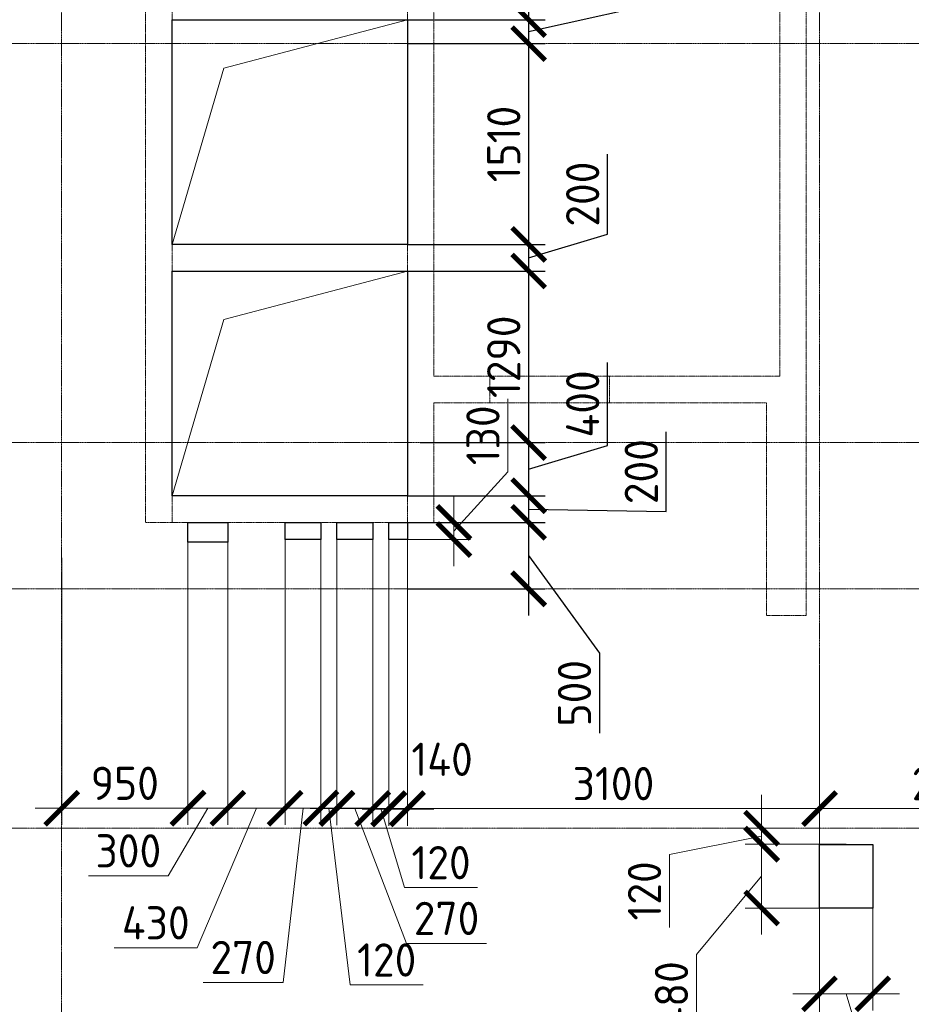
# Model space of a CAD drawing. Header units: millimetres. Extents: x -386473 to 311666, y -59266 to 291810.
# Tile 20 of 132: x -171878 to -165173, y 19630 to 27034. Entities that reach past the tile are written whole.
import ezdxf

# ---------------------------------------------------------------- set-up
doc = ezdxf.new("R2010")
doc.units = ezdxf.units.MM
for name, pattern in [('______5', [1100, 800, -100, 100, -100]), ('DASHED', [7, 5, -2, 0]), ('осевая', [50.8, 31.75, -6.35, 6.35, -6.35])]:
    doc.linetypes.add(name, pattern=pattern)
doc.layers.add('Колонна_ бетон', color=7, linetype='Continuous', lineweight=50, true_color=0xb4b496)
for name, color, linetype, lineweight in [('Оси', 40, '______5', 18), ('Перекрытие ж_бетон', 1, 'Continuous', 30), ('РАЗМЕРЫ', 1, 'Continuous', 9)]:
    doc.layers.add(name, color=color, linetype=linetype, lineweight=lineweight)
doc.styles.add('GOST-2.304_Type-B', font='GOST_Common.ttf')
doc.dimstyles.new('СПДС', dxfattribs={"dimscale": 100, "dimtxt": 2.5, "dimasz": 2.5, "dimexe": 1.25, "dimexo": 0, "dimtad": 1, "dimdec": 0, "dimtxsty": 'GOST-2.304_Type-B', "dimblk": 'ARCHTICK', "dimcen": 2.5, "dimdle": 2, "dimadec": 0, "dimazin": 2, "dimtfac": 0.75, "dimtdec": 0, "dimtmove": 1, "dimatfit": 3, "dimfxl": 1, "dimtolj": 1, "dimarcsym": 1})

# ---------------------------------------------------------------- blocks, each defined once
blk = doc.blocks.new('_ArchTick')
at = {"color": 0, "linetype": 'ByBlock', "const_width": 0.15}
blk.add_lwpolyline([(-0.5, -0.5), (0.5, 0.5)], dxfattribs=at)
blk = doc.blocks.new('*D144')
at = {"layer": 'DEFPOINTS', "color": 0, "transparency": 16777216}
for p in [(-168962.7, 27234.4, 0), (-168962.7, 27034.4, 0), (-168050.6, 27034.4)]:
    blk.add_point(p, dxfattribs=at)
at = {"layer": 'РАЗМЕРЫ', "color": 0, "lineweight": -2, "transparency": 16777216}
for p, q in [((-167456.9, 27312.5), (-167456.9, 27912.5)), ((-168050.6, 27434.4), (-168050.6, 26834.4)), ((-168050.6, 27134.4), (-167456.9, 27312.5)), ((-168962.7, 27234.4), (-167925.6, 27234.4)), ((-168962.7, 27034.4), (-167925.6, 27034.4))]:
    blk.add_line(p, q, dxfattribs=at)
at = {"layer": 'РАЗМЕРЫ', "color": 0, "lineweight": -2, "transparency": 16777216, "xscale": 250, "yscale": 250, "zscale": 250}
for p, rotation in [((-168050.6, 27234.4), 90), ((-168050.6, 27034.4), 270)]:
    blk.add_blockref('_ArchTick', p, dxfattribs=dict(at, rotation=rotation))
at = {"layer": 'РАЗМЕРЫ', "color": 0, "lineweight": 0, "transparency": 16777216, "insert": (-167644.4, 27612.5), "char_height": 250, "attachment_point": 5, "rotation": 90, "style": 'GOST-2.304_Type-B'}
blk.add_mtext('\\A1;200', dxfattribs=at)
blk = doc.blocks.new('*D145')
at = {"layer": 'DEFPOINTS', "color": 0, "transparency": 16777216}
for p in [(-168962.7, 27034.4, 0), (-168962.7, 26854.4, 0), (-168050.6, 26854.4)]:
    blk.add_point(p, dxfattribs=at)
at = {"layer": 'РАЗМЕРЫ', "color": 0, "lineweight": -2, "transparency": 16777216}
for p, q in [((-166858.6, 27210.7), (-166858.6, 27760.7)), ((-168050.6, 27234.4), (-168050.6, 26654.4)), ((-168050.6, 26944.4), (-166858.6, 27210.7)), ((-168962.7, 27034.4), (-167925.6, 27034.4)), ((-168962.7, 26854.4), (-167925.6, 26854.4))]:
    blk.add_line(p, q, dxfattribs=at)
at = {"layer": 'РАЗМЕРЫ', "color": 0, "lineweight": -2, "transparency": 16777216, "xscale": 250, "yscale": 250, "zscale": 250}
for p, rotation in [((-168050.6, 27034.4), 90), ((-168050.6, 26854.4), 270)]:
    blk.add_blockref('_ArchTick', p, dxfattribs=dict(at, rotation=rotation))
at = {"layer": 'РАЗМЕРЫ', "color": 0, "lineweight": 0, "transparency": 16777216, "insert": (-167046.1, 27485.7), "char_height": 250, "attachment_point": 5, "rotation": 90, "style": 'GOST-2.304_Type-B'}
blk.add_mtext('\\A1;180', dxfattribs=at)
blk = doc.blocks.new('*D146')
at = {"layer": 'DEFPOINTS', "color": 0, "transparency": 16777216}
for p in [(-168962.7, 26854.4, 0), (-168962.7, 25344.4, 0), (-168050.6, 25344.4)]:
    blk.add_point(p, dxfattribs=at)
at = {"layer": 'РАЗМЕРЫ', "color": 0, "lineweight": -2, "transparency": 16777216}
for p, q in [((-168050.6, 27054.4), (-168050.6, 25144.4)), ((-168962.7, 26854.4), (-167925.6, 26854.4)), ((-168962.7, 25344.4), (-167925.6, 25344.4))]:
    blk.add_line(p, q, dxfattribs=at)
at = {"layer": 'РАЗМЕРЫ', "color": 0, "lineweight": -2, "transparency": 16777216, "xscale": 250, "yscale": 250, "zscale": 250}
for p, rotation in [((-168050.6, 26854.4), 90), ((-168050.6, 25344.4), 270)]:
    blk.add_blockref('_ArchTick', p, dxfattribs=dict(at, rotation=rotation))
at = {"layer": 'РАЗМЕРЫ', "color": 0, "lineweight": 0, "transparency": 16777216, "insert": (-168238.1, 26099.4), "char_height": 250, "attachment_point": 5, "rotation": 90, "style": 'GOST-2.304_Type-B'}
blk.add_mtext('\\A1;1510', dxfattribs=at)
blk = doc.blocks.new('*D147')
at = {"layer": 'DEFPOINTS', "color": 0, "transparency": 16777216}
for p in [(-168962.7, 25344.4, 0), (-168962.7, 25144.4, 0), (-168050.6, 25144.4)]:
    blk.add_point(p, dxfattribs=at)
at = {"layer": 'РАЗМЕРЫ', "color": 0, "lineweight": -2, "transparency": 16777216}
for p, q in [((-167456.9, 25422.5), (-167456.9, 26022.5)), ((-168050.6, 25544.4), (-168050.6, 24944.4)), ((-168050.6, 25244.4), (-167456.9, 25422.5)), ((-168962.7, 25344.4), (-167925.6, 25344.4)), ((-168962.7, 25144.4), (-167925.6, 25144.4))]:
    blk.add_line(p, q, dxfattribs=at)
at = {"layer": 'РАЗМЕРЫ', "color": 0, "lineweight": -2, "transparency": 16777216, "xscale": 250, "yscale": 250, "zscale": 250}
for p, rotation in [((-168050.6, 25344.4), 90), ((-168050.6, 25144.4), 270)]:
    blk.add_blockref('_ArchTick', p, dxfattribs=dict(at, rotation=rotation))
at = {"layer": 'РАЗМЕРЫ', "color": 0, "lineweight": 0, "transparency": 16777216, "insert": (-167644.4, 25722.5), "char_height": 250, "attachment_point": 5, "rotation": 90, "style": 'GOST-2.304_Type-B'}
blk.add_mtext('\\A1;200', dxfattribs=at)
blk = doc.blocks.new('*D148')
at = {"layer": 'DEFPOINTS', "color": 0, "transparency": 16777216}
for p in [(-168962.7, 25144.4, 0), (-168867.6, 23854.4), (-168050.6, 23854.4)]:
    blk.add_point(p, dxfattribs=at)
at = {"layer": 'РАЗМЕРЫ', "color": 0, "lineweight": -2, "transparency": 16777216}
for p, q in [((-168050.6, 25344.4), (-168050.6, 23654.4)), ((-168962.7, 25144.4), (-167925.6, 25144.4)), ((-168867.6, 23854.4), (-167925.6, 23854.4))]:
    blk.add_line(p, q, dxfattribs=at)
at = {"layer": 'РАЗМЕРЫ', "color": 0, "lineweight": -2, "transparency": 16777216, "xscale": 250, "yscale": 250, "zscale": 250}
for p, rotation in [((-168050.6, 25144.4), 90), ((-168050.6, 23854.4), 270)]:
    blk.add_blockref('_ArchTick', p, dxfattribs=dict(at, rotation=rotation))
at = {"layer": 'РАЗМЕРЫ', "color": 0, "lineweight": 0, "transparency": 16777216, "insert": (-168238.1, 24499.4), "char_height": 250, "attachment_point": 5, "rotation": 90, "style": 'GOST-2.304_Type-B'}
blk.add_mtext('\\A1;1290', dxfattribs=at)
blk = doc.blocks.new('*D149')
at = {"layer": 'DEFPOINTS', "color": 0, "transparency": 16777216}
for p in [(-168867.6, 23854.4), (-168962.7, 23454.4, 0), (-168050.6, 23454.4)]:
    blk.add_point(p, dxfattribs=at)
at = {"layer": 'РАЗМЕРЫ', "color": 0, "lineweight": -2, "transparency": 16777216}
for p, q in [((-167456.9, 23832.5), (-167456.9, 24457.5)), ((-168050.6, 24054.4), (-168050.6, 23254.4)), ((-168867.6, 23854.4), (-167925.6, 23854.4)), ((-168050.6, 23654.4), (-167456.9, 23832.5)), ((-168962.7, 23454.4), (-167925.6, 23454.4))]:
    blk.add_line(p, q, dxfattribs=at)
at = {"layer": 'РАЗМЕРЫ', "color": 0, "lineweight": -2, "transparency": 16777216, "xscale": 250, "yscale": 250, "zscale": 250}
for p, rotation in [((-168050.6, 23854.4), 90), ((-168050.6, 23454.4), 270)]:
    blk.add_blockref('_ArchTick', p, dxfattribs=dict(at, rotation=rotation))
at = {"layer": 'РАЗМЕРЫ', "color": 0, "lineweight": 0, "transparency": 16777216, "insert": (-167644.4, 24145), "char_height": 250, "attachment_point": 5, "rotation": 90, "style": 'GOST-2.304_Type-B'}
blk.add_mtext('\\A1;400', dxfattribs=at)
blk = doc.blocks.new('*D150')
at = {"layer": 'DEFPOINTS', "color": 0, "transparency": 16777216}
for p in [(-168962.7, 23454.4, 0), (-168962.7, 23254.4, 0), (-168050.6, 23254.4)]:
    blk.add_point(p, dxfattribs=at)
at = {"layer": 'РАЗМЕРЫ', "color": 0, "lineweight": -2, "transparency": 16777216}
for p, q in [((-167016.1, 23335.7), (-167016.1, 23935.7)), ((-168050.6, 23654.4), (-168050.6, 23054.4)), ((-168962.7, 23454.4), (-167925.6, 23454.4)), ((-168050.6, 23354.4), (-167016.1, 23335.7)), ((-168962.7, 23254.4), (-167925.6, 23254.4))]:
    blk.add_line(p, q, dxfattribs=at)
at = {"layer": 'РАЗМЕРЫ', "color": 0, "lineweight": -2, "transparency": 16777216, "xscale": 250, "yscale": 250, "zscale": 250}
for p, rotation in [((-168050.6, 23454.4), 90), ((-168050.6, 23254.4), 270)]:
    blk.add_blockref('_ArchTick', p, dxfattribs=dict(at, rotation=rotation))
at = {"layer": 'РАЗМЕРЫ', "color": 0, "lineweight": 0, "transparency": 16777216, "insert": (-167203.6, 23635.7), "char_height": 250, "attachment_point": 5, "rotation": 90, "style": 'GOST-2.304_Type-B'}
blk.add_mtext('\\A1;200', dxfattribs=at)
blk = doc.blocks.new('*D151')
at = {"layer": 'DEFPOINTS', "color": 0, "transparency": 16777216}
for p in [(-168962.7, 23254.4, 0), (-168962.7, 22754.4, 0), (-168050.6, 22754.4)]:
    blk.add_point(p, dxfattribs=at)
at = {"layer": 'РАЗМЕРЫ', "color": 0, "lineweight": -2, "transparency": 16777216}
for p, q in [((-168050.6, 23454.4), (-168050.6, 22554.4)), ((-168962.7, 23254.4), (-167925.6, 23254.4)), ((-168050.6, 23004.4), (-167518.6, 22269.7)), ((-168962.7, 22754.4), (-167925.6, 22754.4)), ((-167518.6, 22269.7), (-167518.6, 21669.7))]:
    blk.add_line(p, q, dxfattribs=at)
at = {"layer": 'РАЗМЕРЫ', "color": 0, "lineweight": -2, "transparency": 16777216, "xscale": 250, "yscale": 250, "zscale": 250}
for p, rotation in [((-168050.6, 23254.4), 90), ((-168050.6, 22754.4), 270)]:
    blk.add_blockref('_ArchTick', p, dxfattribs=dict(at, rotation=rotation))
at = {"layer": 'РАЗМЕРЫ', "color": 0, "lineweight": 0, "transparency": 16777216, "insert": (-167706.1, 21969.7), "char_height": 250, "attachment_point": 5, "rotation": 90, "style": 'GOST-2.304_Type-B'}
blk.add_mtext('\\A1;500', dxfattribs=at)
blk = doc.blocks.new('оси2')
at = {"layer": 'Оси', "color": 16, "linetype": 'осевая', "lineweight": 0, "ltscale": 0.25, "transparency": 33554687}
for p, q in [((1005045.5, 5465.4), (1005045.5, -20739.3)), ((1010745.5, 5465.4), (1010745.5, -20739.3)), ((979200, -1392.9), (1032582.1, -1392.9)), ((979200, -4392.9), (1032582.1, -4392.9)), ((979200, -5492.9), (1032582.1, -5492.9)), ((979200, -7292.9), (1032582.1, -7292.9))]:
    blk.add_line(p, q, dxfattribs=at)
blk = doc.blocks.new('стены подвала')
at = {"layer": 'Колонна_ бетон', "color": 252, "linetype": 'DASHED', "lineweight": 0, "ltscale": 0.3, "true_color": 0x939598, "transparency": 33554687}
for p, q in [((-175667.4, -10025.4, 160), (-175667.4, -16975.4, 160)), ((-173897.4, -10025.4, 160), (-173897.4, -16975.4, 160)), ((-171097.4, -10025.4, 160), (-171097.4, -15875.4, 160)), ((-175867.4, -16975.4, 160), (-175867.4, -10225.4, 160)), ((-173697.4, -10225.4, 160), (-173697.4, -15875.4, 160)), ((-170897.4, -17675.4, 160), (-170897.4, -10275.4, 160)), ((-173897.4, -13195.4, 160), (-175667.4, -13195.4, 160)), ((-175667.4, -13195.4, 160), (-175667.4, -13195.4, 160)), ((-173897.4, -13195.4, 160), (-173897.4, -13195.4, 160)), ((-175667.4, -14885.4, 160), (-173897.4, -14885.4, 160)), ((-175667.4, -14885.4, 160), (-175667.4, -14885.4, 160)), ((-173897.4, -14885.4, 160), (-173897.4, -14885.4, 160)), ((-175667.4, -15085.4, 160), (-175667.4, -15085.4, 160)), ((-175667.4, -15085.4, 160), (-173897.4, -15085.4, 160)), ((-173897.4, -15085.4, 160), (-173897.4, -15085.4, 160)), ((-171097.4, -15875.4, 160), (-173697.4, -15875.4, 160)), ((-173697.4, -15875.4, 160), (-173697.4, -15875.4, 160)), ((-173277.4, -15875.4, 160), (-173277.4, -15875.4, 160)), ((-173277.4, -16075.4, 160), (-173277.4, -15875.4, 160)), ((-172377.4, -16075.4, 160), (-172377.4, -15875.4, 160)), ((-172377.4, -15875.4, 160), (-172377.4, -15875.4, 160)), ((-171097.4, -15875.4, 160), (-171097.4, -15875.4, 160)), ((-173697.4, -16075.4, 160), (-173697.4, -16075.4, 160)), ((-171197.4, -16075.4, 160), (-173697.4, -16075.4, 160)), ((-173697.4, -16075.4, 160), (-173697.4, -16975.4, 160)), ((-173277.4, -16075.4, 160), (-173277.4, -16075.4, 160)), ((-172377.4, -16075.4, 160), (-172377.4, -16075.4, 160)), ((-171197.4, -16075.4, 160), (-171197.4, -16075.4, 160)), ((-171197.4, -17675.4, 160), (-171197.4, -16075.4, 160)), ((-175667.4, -16775.4, 160), (-175667.4, -16775.4, 160)), ((-173897.4, -16775.4, 160), (-175667.4, -16775.4, 160)), ((-173897.4, -16775.4, 160), (-173897.4, -16775.4, 160)), ((-175867.4, -16975.4, 160), (-175867.4, -16975.4, 160)), ((-175867.4, -16975.4, 160), (-173697.4, -16975.4, 160)), ((-175667.4, -16975.4, 160), (-175667.4, -16975.4, 160)), ((-173897.4, -16975.4, 160), (-173897.4, -16975.4, 160)), ((-173697.4, -16975.4, 160), (-173697.4, -16975.4, 160)), ((-171197.4, -17675.4, 160), (-171197.4, -17675.4, 160)), ((-170897.4, -17675.4, 160), (-171197.4, -17675.4, 160)), ((-170897.4, -17675.4, 160), (-170897.4, -17675.4, 160))]:
    blk.add_line(p, q, dxfattribs=at)
blk = doc.blocks.new('*D835')
at = {"layer": 'DEFPOINTS', "color": 0, "transparency": 16777216}
for p in [(-161796.4, 54145.1), (-163846.2, 53889.3), (-161796.4, 53647.7)]:
    blk.add_point(p, dxfattribs=at)
at = {"layer": 'РАЗМЕРЫ', "color": 0, "lineweight": -2, "transparency": 16777216}
for p, q in [((-163846.2, 53889.3), (-163846.2, 54270.1)), ((-161796.4, 53647.7), (-161796.4, 54270.1)), ((-164046.2, 54145.1), (-161596.4, 54145.1))]:
    blk.add_line(p, q, dxfattribs=at)
at = {"layer": 'РАЗМЕРЫ', "color": 0, "lineweight": -2, "transparency": 16777216, "xscale": 250, "yscale": 250, "zscale": 250, "rotation": 180}
blk.add_blockref('_ArchTick', (-163846.2, 54145.1), dxfattribs=at)
at = {"layer": 'РАЗМЕРЫ', "color": 0, "lineweight": -2, "transparency": 16777216, "xscale": 250, "yscale": 250, "zscale": 250}
blk.add_blockref('_ArchTick', (-161796.4, 54145.1), dxfattribs=at)
at = {"layer": 'РАЗМЕРЫ', "color": 0, "lineweight": 0, "transparency": 16777216, "insert": (-162821.3, 54332.6), "char_height": 250, "attachment_point": 5, "style": 'GOST-2.304_Type-B'}
blk.add_mtext('\\A1;2050', dxfattribs=at)
blk = doc.blocks.new('*D1076')
at = {"layer": 'DEFPOINTS', "color": 0, "transparency": 16777216}
for p in [(-166946.2, 56497.7, 0), (-166946.2, 56297.7, 0), (-166034.1, 56297.7)]:
    blk.add_point(p, dxfattribs=at)
at = {"layer": 'РАЗМЕРЫ', "color": 0, "lineweight": -2, "transparency": 16777216}
for p, q in [((-164999.6, 56378.9), (-164999.6, 56978.9)), ((-166034.1, 56697.7), (-166034.1, 56097.7)), ((-166946.2, 56497.7), (-165909.1, 56497.7)), ((-166034.1, 56397.7), (-164999.6, 56378.9)), ((-166946.2, 56297.7), (-165909.1, 56297.7))]:
    blk.add_line(p, q, dxfattribs=at)
at = {"layer": 'РАЗМЕРЫ', "color": 0, "lineweight": -2, "transparency": 16777216, "xscale": 250, "yscale": 250, "zscale": 250}
for p, rotation in [((-166034.1, 56497.7), 90), ((-166034.1, 56297.7), 270)]:
    blk.add_blockref('_ArchTick', p, dxfattribs=dict(at, rotation=rotation))
at = {"layer": 'РАЗМЕРЫ', "color": 0, "lineweight": 0, "transparency": 16777216, "insert": (-165187.1, 56678.9), "char_height": 250, "attachment_point": 5, "rotation": 90, "style": 'GOST-2.304_Type-B'}
blk.add_mtext('\\A1;200', dxfattribs=at)
blk = doc.blocks.new('*D1077')
at = {"layer": 'DEFPOINTS', "color": 0, "transparency": 16777216}
for p in [(-166946.2, 56297.7, 0), (-166946.2, 55797.7, 0), (-166034.1, 55797.7)]:
    blk.add_point(p, dxfattribs=at)
at = {"layer": 'РАЗМЕРЫ', "color": 0, "lineweight": -2, "transparency": 16777216}
for p, q in [((-166034.1, 56497.7), (-166034.1, 55597.7)), ((-166946.2, 56297.7), (-165909.1, 56297.7)), ((-166034.1, 56047.7), (-165502.1, 55312.9)), ((-166946.2, 55797.7), (-165909.1, 55797.7)), ((-165502.1, 55312.9), (-165502.1, 54712.9))]:
    blk.add_line(p, q, dxfattribs=at)
at = {"layer": 'РАЗМЕРЫ', "color": 0, "lineweight": -2, "transparency": 16777216, "xscale": 250, "yscale": 250, "zscale": 250}
for p, rotation in [((-166034.1, 56297.7), 90), ((-166034.1, 55797.7), 270)]:
    blk.add_blockref('_ArchTick', p, dxfattribs=dict(at, rotation=rotation))
at = {"layer": 'РАЗМЕРЫ', "color": 0, "lineweight": 0, "transparency": 16777216, "insert": (-165689.6, 55012.9), "char_height": 250, "attachment_point": 5, "rotation": 90, "style": 'GOST-2.304_Type-B'}
blk.add_mtext('\\A1;500', dxfattribs=at)
blk = doc.blocks.new('*D1078')
at = {"layer": 'DEFPOINTS', "color": 0, "transparency": 16777216}
for p in [(-166946.2, 55499.9), (-163846.3, 55222.4), (-163846.3, 54145.4)]:
    blk.add_point(p, dxfattribs=at)
at = {"layer": 'РАЗМЕРЫ', "color": 0, "lineweight": -2, "transparency": 16777216}
for p, q in [((-166946.2, 55499.9), (-166946.2, 54020.4)), ((-163846.3, 55222.4), (-163846.3, 54020.4)), ((-167146.2, 54145.4), (-163646.3, 54145.4))]:
    blk.add_line(p, q, dxfattribs=at)
at = {"layer": 'РАЗМЕРЫ', "color": 0, "lineweight": -2, "transparency": 16777216, "xscale": 250, "yscale": 250, "zscale": 250, "rotation": 180}
blk.add_blockref('_ArchTick', (-166946.2, 54145.4), dxfattribs=at)
at = {"layer": 'РАЗМЕРЫ', "color": 0, "lineweight": -2, "transparency": 16777216, "xscale": 250, "yscale": 250, "zscale": 250}
blk.add_blockref('_ArchTick', (-163846.3, 54145.4), dxfattribs=at)
at = {"layer": 'РАЗМЕРЫ', "color": 0, "lineweight": 0, "transparency": 16777216, "insert": (-165396.3, 54332.9), "char_height": 250, "attachment_point": 5, "style": 'GOST-2.304_Type-B'}
blk.add_mtext('\\A1;3100', dxfattribs=at)
blk = doc.blocks.new('*D922')
at = {"layer": 'DEFPOINTS', "color": 0, "transparency": 16777216}
for p in [(-167086.2, 56167.7, 360), (-166946.2, 56177.7), (-167086.2, 54141.8)]:
    blk.add_point(p, dxfattribs=at)
at = {"layer": 'РАЗМЕРЫ', "color": 0, "lineweight": -2, "transparency": 16777216}
for p, q in [((-167086.2, 56167.7), (-167086.2, 54016.8)), ((-166946.2, 56177.7), (-166946.2, 54016.8)), ((-166746.2, 54141.8), (-167286.2, 54141.8))]:
    blk.add_line(p, q, dxfattribs=at)
at = {"layer": 'РАЗМЕРЫ', "color": 0, "lineweight": -2, "transparency": 16777216, "xscale": 250, "yscale": 250, "zscale": 250, "rotation": 180}
blk.add_blockref('_ArchTick', (-167086.2, 54141.8), dxfattribs=at)
at = {"layer": 'РАЗМЕРЫ', "color": 0, "lineweight": -2, "transparency": 16777216, "xscale": 250, "yscale": 250, "zscale": 250}
blk.add_blockref('_ArchTick', (-166946.2, 54141.8), dxfattribs=at)
at = {"layer": 'РАЗМЕРЫ', "color": 0, "lineweight": 0, "transparency": 16777216, "insert": (-166685.1, 54515.9), "char_height": 250, "attachment_point": 5, "style": 'GOST-2.304_Type-B'}
blk.add_mtext('\\A1;140', dxfattribs=at)
blk = doc.blocks.new('*D923')
at = {"layer": 'DEFPOINTS', "color": 0, "transparency": 16777216}
for p in [(-167206.2, 56167.7, 360), (-167086.2, 56167.7, 360), (-167206.2, 54145.1)]:
    blk.add_point(p, dxfattribs=at)
at = {"layer": 'РАЗМЕРЫ', "color": 0, "lineweight": -2, "transparency": 16777216}
for p, q in [((-167206.2, 56167.7), (-167206.2, 54020.1)), ((-167086.2, 56167.7), (-167086.2, 54020.1)), ((-167206.2, 54145.1), (-167456.2, 54145.1)), ((-167086.2, 54145.1), (-167206.2, 54145.1)), ((-167086.2, 54145.1), (-167206.2, 54145.1)), ((-167146.2, 54145.1), (-166968.1, 53551.3)), ((-167086.2, 54145.1), (-166836.2, 54145.1)), ((-166968.1, 53551.3), (-166418.1, 53551.3))]:
    blk.add_line(p, q, dxfattribs=at)
at = {"layer": 'РАЗМЕРЫ', "color": 0, "lineweight": -2, "transparency": 16777216, "xscale": 250, "yscale": 250, "zscale": 250}
blk.add_blockref('_ArchTick', (-167206.2, 54145.1), dxfattribs=at)
at = {"layer": 'РАЗМЕРЫ', "color": 0, "lineweight": -2, "transparency": 16777216, "xscale": 250, "yscale": 250, "zscale": 250, "rotation": 180}
blk.add_blockref('_ArchTick', (-167086.2, 54145.1), dxfattribs=at)
at = {"layer": 'РАЗМЕРЫ', "color": 0, "lineweight": 0, "transparency": 16777216, "insert": (-166693.1, 53738.8), "char_height": 250, "attachment_point": 5, "style": 'GOST-2.304_Type-B'}
blk.add_mtext('\\A1;120', dxfattribs=at)
blk = doc.blocks.new('*D924')
at = {"layer": 'DEFPOINTS', "color": 0, "transparency": 16777216}
for p in [(-167476.2, 56167.7, 360), (-167206.2, 56167.7, 360), (-167476.2, 54145.1)]:
    blk.add_point(p, dxfattribs=at)
at = {"layer": 'РАЗМЕРЫ', "color": 0, "lineweight": -2, "transparency": 16777216}
for p, q in [((-167476.2, 56167.7), (-167476.2, 54020.1)), ((-167206.2, 56167.7), (-167206.2, 54020.1)), ((-167006.2, 54145.1), (-167676.2, 54145.1)), ((-167341.2, 54145.1), (-166951.8, 53132)), ((-166951.8, 53132), (-166351.8, 53132))]:
    blk.add_line(p, q, dxfattribs=at)
at = {"layer": 'РАЗМЕРЫ', "color": 0, "lineweight": -2, "transparency": 16777216, "xscale": 250, "yscale": 250, "zscale": 250, "rotation": 180}
blk.add_blockref('_ArchTick', (-167476.2, 54145.1), dxfattribs=at)
at = {"layer": 'РАЗМЕРЫ', "color": 0, "lineweight": -2, "transparency": 16777216, "xscale": 250, "yscale": 250, "zscale": 250}
blk.add_blockref('_ArchTick', (-167206.2, 54145.1), dxfattribs=at)
at = {"layer": 'РАЗМЕРЫ', "color": 0, "lineweight": 0, "transparency": 16777216, "insert": (-166651.8, 53319.5), "char_height": 250, "attachment_point": 5, "style": 'GOST-2.304_Type-B'}
blk.add_mtext('\\A1;270', dxfattribs=at)
blk = doc.blocks.new('*D925')
at = {"layer": 'DEFPOINTS', "color": 0, "transparency": 16777216}
for p in [(-167596.2, 56167.7, 360), (-167476.2, 56167.7, 360), (-167596.2, 54148.5)]:
    blk.add_point(p, dxfattribs=at)
at = {"layer": 'РАЗМЕРЫ', "color": 0, "lineweight": -2, "transparency": 16777216}
for p, q in [((-167596.2, 56167.7), (-167596.2, 54023.5)), ((-167476.2, 56167.7), (-167476.2, 54023.5)), ((-167596.2, 54148.5), (-167846.2, 54148.5)), ((-167476.2, 54148.5), (-167596.2, 54148.5)), ((-167476.2, 54148.5), (-167596.2, 54148.5)), ((-167536.2, 54148.5), (-167376.8, 52819.5)), ((-167476.2, 54148.5), (-167226.2, 54148.5)), ((-167376.8, 52819.5), (-166826.8, 52819.5))]:
    blk.add_line(p, q, dxfattribs=at)
at = {"layer": 'РАЗМЕРЫ', "color": 0, "lineweight": -2, "transparency": 16777216, "xscale": 250, "yscale": 250, "zscale": 250}
blk.add_blockref('_ArchTick', (-167596.2, 54148.5), dxfattribs=at)
at = {"layer": 'РАЗМЕРЫ', "color": 0, "lineweight": -2, "transparency": 16777216, "xscale": 250, "yscale": 250, "zscale": 250, "rotation": 180}
blk.add_blockref('_ArchTick', (-167476.2, 54148.5), dxfattribs=at)
at = {"layer": 'РАЗМЕРЫ', "color": 0, "lineweight": 0, "transparency": 16777216, "insert": (-167101.8, 53007), "char_height": 250, "attachment_point": 5, "style": 'GOST-2.304_Type-B'}
blk.add_mtext('\\A1;120', dxfattribs=at)
blk = doc.blocks.new('*D926')
at = {"layer": 'DEFPOINTS', "color": 0, "transparency": 16777216}
for p in [(-167866.2, 56167.7, 360), (-167596.2, 56167.7, 360), (-167866.2, 54148.5)]:
    blk.add_point(p, dxfattribs=at)
at = {"layer": 'РАЗМЕРЫ', "color": 0, "lineweight": -2, "transparency": 16777216}
for p, q in [((-167866.2, 56167.7), (-167866.2, 54023.5)), ((-167596.2, 56167.7), (-167596.2, 54023.5)), ((-167396.2, 54148.5), (-168066.2, 54148.5)), ((-167731.2, 54148.5), (-167881.4, 52838.2)), ((-167881.4, 52838.2), (-168481.4, 52838.2))]:
    blk.add_line(p, q, dxfattribs=at)
at = {"layer": 'РАЗМЕРЫ', "color": 0, "lineweight": -2, "transparency": 16777216, "xscale": 250, "yscale": 250, "zscale": 250, "rotation": 180}
blk.add_blockref('_ArchTick', (-167866.2, 54148.5), dxfattribs=at)
at = {"layer": 'РАЗМЕРЫ', "color": 0, "lineweight": -2, "transparency": 16777216, "xscale": 250, "yscale": 250, "zscale": 250}
blk.add_blockref('_ArchTick', (-167596.2, 54148.5), dxfattribs=at)
at = {"layer": 'РАЗМЕРЫ', "color": 0, "lineweight": 0, "transparency": 16777216, "insert": (-168181.4, 53025.7), "char_height": 250, "attachment_point": 5, "style": 'GOST-2.304_Type-B'}
blk.add_mtext('\\A1;270', dxfattribs=at)
blk = doc.blocks.new('*D927')
at = {"layer": 'DEFPOINTS', "color": 0, "transparency": 16777216}
for p in [(-168296.2, 56147.7, 360), (-167866.2, 56167.7, 360), (-168296.2, 54148.5)]:
    blk.add_point(p, dxfattribs=at)
at = {"layer": 'РАЗМЕРЫ', "color": 0, "lineweight": -2, "transparency": 16777216}
for p, q in [((-168296.2, 56147.7), (-168296.2, 54023.5)), ((-167866.2, 56167.7), (-167866.2, 54023.5)), ((-168081.2, 54148.5), (-168526.3, 53098.7)), ((-167666.2, 54148.5), (-168496.2, 54148.5)), ((-168526.3, 53098.7), (-169151.3, 53098.7))]:
    blk.add_line(p, q, dxfattribs=at)
at = {"layer": 'РАЗМЕРЫ', "color": 0, "lineweight": -2, "transparency": 16777216, "xscale": 250, "yscale": 250, "zscale": 250, "rotation": 180}
blk.add_blockref('_ArchTick', (-168296.2, 54148.5), dxfattribs=at)
at = {"layer": 'РАЗМЕРЫ', "color": 0, "lineweight": -2, "transparency": 16777216, "xscale": 250, "yscale": 250, "zscale": 250}
blk.add_blockref('_ArchTick', (-167866.2, 54148.5), dxfattribs=at)
at = {"layer": 'РАЗМЕРЫ', "color": 0, "lineweight": 0, "transparency": 16777216, "insert": (-168838.8, 53286.2), "char_height": 250, "attachment_point": 5, "style": 'GOST-2.304_Type-B'}
blk.add_mtext('\\A1;430', dxfattribs=at)
blk = doc.blocks.new('*D928')
at = {"layer": 'DEFPOINTS', "color": 0, "transparency": 16777216}
for p in [(-168596.2, 56147.7, 360), (-168296.2, 56147.7, 360), (-168596.2, 54148.5)]:
    blk.add_point(p, dxfattribs=at)
at = {"layer": 'РАЗМЕРЫ', "color": 0, "lineweight": -2, "transparency": 16777216}
for p, q in [((-168596.2, 56147.7), (-168596.2, 54023.5)), ((-168296.2, 56147.7), (-168296.2, 54023.5)), ((-168096.2, 54148.5), (-168796.2, 54148.5)), ((-168446.2, 54148.5), (-168744.7, 53640.1)), ((-168744.7, 53640.1), (-169344.7, 53640.1))]:
    blk.add_line(p, q, dxfattribs=at)
at = {"layer": 'РАЗМЕРЫ', "color": 0, "lineweight": -2, "transparency": 16777216, "xscale": 250, "yscale": 250, "zscale": 250, "rotation": 180}
blk.add_blockref('_ArchTick', (-168596.2, 54148.5), dxfattribs=at)
at = {"layer": 'РАЗМЕРЫ', "color": 0, "lineweight": -2, "transparency": 16777216, "xscale": 250, "yscale": 250, "zscale": 250}
blk.add_blockref('_ArchTick', (-168296.2, 54148.5), dxfattribs=at)
at = {"layer": 'РАЗМЕРЫ', "color": 0, "lineweight": 0, "transparency": 16777216, "insert": (-169044.7, 53827.6), "char_height": 250, "attachment_point": 5, "style": 'GOST-2.304_Type-B'}
blk.add_mtext('\\A1;300', dxfattribs=at)
blk = doc.blocks.new('*D929')
at = {"layer": 'DEFPOINTS', "color": 0, "transparency": 16777216}
for p in [(-168596.2, 56147.7, 360), (-169546.2, 56031.4), (-169546.2, 54147.9)]:
    blk.add_point(p, dxfattribs=at)
at = {"layer": 'РАЗМЕРЫ', "color": 0, "lineweight": -2, "transparency": 16777216}
for p, q in [((-168596.2, 56147.7), (-168596.2, 54022.9)), ((-169546.2, 56031.4), (-169546.2, 54022.9)), ((-168396.2, 54147.9), (-169746.2, 54147.9))]:
    blk.add_line(p, q, dxfattribs=at)
at = {"layer": 'РАЗМЕРЫ', "color": 0, "lineweight": -2, "transparency": 16777216, "xscale": 250, "yscale": 250, "zscale": 250, "rotation": 180}
blk.add_blockref('_ArchTick', (-169546.2, 54147.9), dxfattribs=at)
at = {"layer": 'РАЗМЕРЫ', "color": 0, "lineweight": -2, "transparency": 16777216, "xscale": 250, "yscale": 250, "zscale": 250}
blk.add_blockref('_ArchTick', (-168596.2, 54147.9), dxfattribs=at)
at = {"layer": 'РАЗМЕРЫ', "color": 0, "lineweight": 0, "transparency": 16777216, "insert": (-169071.2, 54335.4), "char_height": 250, "attachment_point": 5, "style": 'GOST-2.304_Type-B'}
blk.add_mtext('\\A1;950', dxfattribs=at)
blk = doc.blocks.new('*D844')
at = {"layer": 'DEFPOINTS', "color": 0, "transparency": 16777216}
for p in [(-166970.1, 56297.7, 360), (-166596.5, 56297.7), (-166970.1, 56167.7, 360)]:
    blk.add_point(p, dxfattribs=at)
at = {"layer": 'РАЗМЕРЫ', "color": 0, "lineweight": -2, "transparency": 16777216}
for p, q in [((-166190.3, 56677.1), (-166190.3, 57227.1)), ((-166596.5, 56232.7), (-166190.3, 56677.1)), ((-166596.5, 55967.7), (-166596.5, 56497.7)), ((-166970.1, 56297.7), (-166471.5, 56297.7)), ((-166970.1, 56167.7), (-166471.5, 56167.7))]:
    blk.add_line(p, q, dxfattribs=at)
at = {"layer": 'РАЗМЕРЫ', "color": 0, "lineweight": -2, "transparency": 16777216, "xscale": 250, "yscale": 250, "zscale": 250}
for p, rotation in [((-166596.5, 56297.7), 90), ((-166596.5, 56167.7), 270)]:
    blk.add_blockref('_ArchTick', p, dxfattribs=dict(at, rotation=rotation))
at = {"layer": 'РАЗМЕРЫ', "color": 0, "lineweight": 0, "transparency": 16777216, "insert": (-166377.8, 56952.1), "char_height": 250, "attachment_point": 5, "rotation": 90, "style": 'GOST-2.304_Type-B'}
blk.add_mtext('\\A1;130', dxfattribs=at)
blk = doc.blocks.new('*D1046')
at = {"layer": 'DEFPOINTS', "color": 0, "transparency": 16777216}
for p in [(-164032.7, 53997.7), (-164281.8, 53877.7), (-163646.2, 53877.7)]:
    blk.add_point(p, dxfattribs=at)
at = {"layer": 'РАЗМЕРЫ', "color": 0, "lineweight": -2, "transparency": 16777216}
for p, q in [((-164281.8, 53997.7), (-164281.8, 54247.7)), ((-164032.7, 53997.7), (-164406.8, 53997.7)), ((-164281.8, 53997.7), (-164281.8, 53877.7)), ((-164281.8, 53997.7), (-164281.8, 53877.7)), ((-164281.8, 53937.7), (-164975.4, 53801.1)), ((-163646.2, 53877.7), (-164406.8, 53877.7)), ((-164281.8, 53877.7), (-164281.8, 53627.7)), ((-164975.4, 53801.1), (-164975.4, 53251.1))]:
    blk.add_line(p, q, dxfattribs=at)
at = {"layer": 'РАЗМЕРЫ', "color": 0, "lineweight": -2, "transparency": 16777216, "xscale": 250, "yscale": 250, "zscale": 250}
for p, rotation in [((-164281.8, 53997.7), 270), ((-164281.8, 53877.7), 90)]:
    blk.add_blockref('_ArchTick', p, dxfattribs=dict(at, rotation=rotation))
at = {"layer": 'РАЗМЕРЫ', "color": 0, "lineweight": 0, "transparency": 16777216, "insert": (-165162.9, 53526.1), "char_height": 250, "attachment_point": 5, "rotation": 90, "style": 'GOST-2.304_Type-B'}
blk.add_mtext('\\A1;120', dxfattribs=at)
blk = doc.blocks.new('*D1047')
at = {"layer": 'DEFPOINTS', "color": 0, "transparency": 16777216}
for p in [(-163969.5, 53877.7), (-164281.8, 53397.7), (-163742.7, 53397.7)]:
    blk.add_point(p, dxfattribs=at)
at = {"layer": 'РАЗМЕРЫ', "color": 0, "lineweight": -2, "transparency": 16777216}
for p, q in [((-164281.8, 54077.7), (-164281.8, 53197.7)), ((-163969.5, 53877.7), (-164406.8, 53877.7)), ((-164281.8, 53637.7), (-164772.5, 53049)), ((-163742.7, 53397.7), (-164406.8, 53397.7)), ((-164772.5, 53049), (-164772.5, 52424))]:
    blk.add_line(p, q, dxfattribs=at)
at = {"layer": 'РАЗМЕРЫ', "color": 0, "lineweight": -2, "transparency": 16777216, "xscale": 250, "yscale": 250, "zscale": 250}
for p, rotation in [((-164281.8, 53877.7), 90), ((-164281.8, 53397.7), 270)]:
    blk.add_blockref('_ArchTick', p, dxfattribs=dict(at, rotation=rotation))
at = {"layer": 'РАЗМЕРЫ', "color": 0, "lineweight": 0, "transparency": 16777216, "insert": (-164960, 52736.5), "char_height": 250, "attachment_point": 5, "rotation": 90, "style": 'GOST-2.304_Type-B'}
blk.add_mtext('\\A1;480', dxfattribs=at)
blk = doc.blocks.new('*D1048')
at = {"layer": 'DEFPOINTS', "color": 0, "transparency": 16777216}
for p in [(-163846.4, 53397.7), (-163446.2, 53395.7), (-163446.2, 52752.4)]:
    blk.add_point(p, dxfattribs=at)
at = {"layer": 'РАЗМЕРЫ', "color": 0, "lineweight": -2, "transparency": 16777216}
for p, q in [((-163846.4, 53397.7), (-163846.4, 52627.4)), ((-163446.2, 53395.7), (-163446.2, 52627.4)), ((-164046.4, 52752.4), (-163246.2, 52752.4)), ((-163646.3, 52752.4), (-163468.2, 52158.6)), ((-163468.2, 52158.6), (-162843.2, 52158.6))]:
    blk.add_line(p, q, dxfattribs=at)
at = {"layer": 'РАЗМЕРЫ', "color": 0, "lineweight": -2, "transparency": 16777216, "xscale": 250, "yscale": 250, "zscale": 250, "rotation": 180}
blk.add_blockref('_ArchTick', (-163846.4, 52752.4), dxfattribs=at)
at = {"layer": 'РАЗМЕРЫ', "color": 0, "lineweight": -2, "transparency": 16777216, "xscale": 250, "yscale": 250, "zscale": 250}
blk.add_blockref('_ArchTick', (-163446.2, 52752.4), dxfattribs=at)
at = {"layer": 'РАЗМЕРЫ', "color": 0, "lineweight": 0, "transparency": 16777216, "insert": (-163155.7, 52346.1), "char_height": 250, "attachment_point": 5, "style": 'GOST-2.304_Type-B'}
blk.add_mtext('\\A1;400', dxfattribs=at)
blk = doc.blocks.new('отверстия с размерами')
at = {"layer": 'Перекрытие ж_бетон', "color": 1, "lineweight": 30}
for points, elevation in [([(-168596.2, 56297.7), (-168296.2, 56297.7), (-168296.2, 56147.7), (-168596.2, 56147.7)], 520), ([(-167866.2, 56297.7), (-167596.2, 56297.7), (-167596.2, 56167.7), (-167866.2, 56167.7)], 520), ([(-167476.2, 56297.7), (-167206.2, 56297.7), (-167206.2, 56167.7), (-167476.2, 56167.7)], 520), ([(-167086.2, 56297.7), (-166946.2, 56297.7), (-166946.2, 56167.7), (-167086.2, 56167.7)], 520), ([(-163446.2, 53875.7), (-163446.2, 53395.7), (-163846.2, 53395.7), (-163846.2, 53875.7)], 160)]:
    blk.add_lwpolyline(points, close=True, dxfattribs=dict(at, elevation=elevation))
at = {"layer": 'РАЗМЕРЫ', "lineweight": 0}
for base, p1, p2, picture, middle, dimtype in [((-166596.5, 56297.7, 160), (-166970.1, 56167.7, 520), (-166970.1, 56297.7, 520), '*D844', (-166190.3, 56739.6, 160), 128), ((-166034.1, 56297.7, 160), (-166946.2, 56497.7, 160), (-166946.2, 56297.7, 160), '*D1076', (-164999.6, 56441.4, 160), 160), ((-166034.1, 55797.7, 160), (-166946.2, 56297.7, 160), (-166946.2, 55797.7, 160), '*D1077', (-165502.1, 55250.4, 160), 160), ((-164281.8, 53877.7, 160), (-164032.7, 53997.7, 160), (-163646.2, 53877.7, 160), '*D1046', (-164975.4, 53738.6, 160), 160), ((-164281.8, 53397.7, 160), (-163969.5, 53877.7, 160), (-163742.7, 53397.7, 160), '*D1047', (-164772.5, 52986.5, 160), 160)]:
    dim = blk.add_linear_dim(base=base, p1=p1, p2=p2, angle=90, dimstyle='СПДС', override={"dimrnd": 5}, dxfattribs=at)
    dim.commit()
    dim.dimension.update_dxf_attribs({"geometry": picture, "text_midpoint": middle, "dimtype": dimtype})
for base, p1, p2, picture, middle in [((-169546.2, 54147.9, 160), (-168596.2, 56147.7, 520), (-169546.2, 56031.4, 160), '*D929', (-169071.2, 54335.4, 160)), ((-167206.2, 54145.1, 160), (-167086.2, 56167.7, 520), (-167206.2, 56167.7, 520), '*D923', (-166905.6, 53738.8, 160)), ((-163846.3, 54145.4, 160), (-166946.2, 55499.9, 160), (-163846.3, 55222.4, 160), '*D1078', (-165396.3, 54332.9, 160)), ((-161796.4, 54145.1, 160), (-163846.2, 53889.3, 160), (-161796.4, 53647.7, 160), '*D835', (-162821.3, 54332.6, 160)), ((-163446.2, 52752.4, 160), (-163846.4, 53397.7, 160), (-163446.2, 53395.7, 160), '*D1048', (-163405.7, 52346.1, 160))]:
    dim = blk.add_linear_dim(base=base, p1=p1, p2=p2, dimstyle='СПДС', override={"dimrnd": 5}, dxfattribs=at)
    dim.commit()
    dim.dimension.update_dxf_attribs({"geometry": picture, "text_midpoint": middle})
for base, p1, p2, picture, middle in [((-168596.2, 54148.5, 160), (-168296.2, 56147.7, 520), (-168596.2, 56147.7, 520), '*D928', (-168807.2, 53640.1, 160)), ((-168296.2, 54148.5, 160), (-167866.2, 56167.7, 520), (-168296.2, 56147.7, 520), '*D927', (-168588.8, 53098.7, 160)), ((-167866.2, 54148.5, 160), (-167596.2, 56167.7, 520), (-167866.2, 56167.7, 520), '*D926', (-167943.9, 52838.2, 160)), ((-167596.2, 54148.5, 160), (-167476.2, 56167.7, 520), (-167596.2, 56167.7, 520), '*D925', (-167314.3, 52819.5, 160)), ((-167476.2, 54145.1, 160), (-167206.2, 56167.7, 520), (-167476.2, 56167.7, 520), '*D924', (-166889.3, 53132, 160)), ((-167086.2, 54141.8, 160), (-166946.2, 56177.7, 160), (-167086.2, 56167.7, 520), '*D922', (-166685.1, 54328.4, 160))]:
    dim = blk.add_linear_dim(base=base, p1=p1, p2=p2, dimstyle='СПДС', override={"dimrnd": 5}, dxfattribs=at)
    dim.commit()
    dim.dimension.update_dxf_attribs({"geometry": picture, "text_midpoint": middle, "dimtype": 128})

msp = doc.modelspace()

# ---------------------------------------------------------------- linework, layer by layer
at = {"layer": 'Перекрытие ж_бетон', "elevation": 0}
for points in [[(-170732.7, 27034.4), (-168962.7, 27034.4), (-168962.7, 25344.4), (-170732.7, 25344.4)], [(-170732.7, 25144.4), (-168962.7, 25144.4), (-168962.7, 23454.4), (-170732.7, 23454.4)]]:
    msp.add_lwpolyline(points, close=True, dxfattribs=at)
at = {"layer": 'РАЗМЕРЫ', "lineweight": 0, "elevation": 0}
for points in [[(-170732.7, 25344.4), (-170344.1, 26668.7), (-168962.7, 27034.4)], [(-170732.7, 23454.4), (-170344.1, 24778.7), (-168962.7, 25144.4)]]:
    msp.add_lwpolyline(points, dxfattribs=at)

# ---------------------------------------------------------------- block references
at = {"layer": 'РАЗМЕРЫ'}
for name, p in [('оси2', (-1176608.3, 28247.3)), ('стены подвала', (4934.7, 40229.8, -160))]:
    msp.add_blockref(name, p, dxfattribs=at)
at = {"layer": 'РАЗМЕРЫ', "color": 6}
msp.add_blockref('отверстия с размерами', (-2016.5, -33043.3), dxfattribs=at)

# ---------------------------------------------------------------- dimensions: what is measured, and where the dimension line sits
at = {"layer": 'РАЗМЕРЫ', "color": 1, "lineweight": 0}
for base, p1, p2, picture, middle in [((-168050.6, 27034.4), (-168962.7, 27234.4, 0), (-168962.7, 27034.4, 0), '*D144', (-167644.4, 27375)), ((-168050.6, 25344.4), (-168962.7, 26854.4, 0), (-168962.7, 25344.4, 0), '*D146', (-168238.1, 26099.4)), ((-168050.6, 25144.4), (-168962.7, 25344.4, 0), (-168962.7, 25144.4, 0), '*D147', (-167644.4, 25485)), ((-168050.6, 23854.4), (-168962.7, 25144.4, 0), (-168867.6, 23854.4), '*D148', (-168238.1, 24499.4)), ((-168050.6, 23454.4), (-168867.6, 23854.4), (-168962.7, 23454.4, 0), '*D149', (-167644.4, 23895))]:
    dim = msp.add_linear_dim(base=base, p1=p1, p2=p2, angle=90, dimstyle='СПДС', dxfattribs=at)
    dim.commit()
    dim.dimension.update_dxf_attribs({"geometry": picture, "text_midpoint": middle})
for base, p1, p2, picture, middle in [((-168050.6, 26854.4), (-168962.7, 27034.4, 0), (-168962.7, 26854.4, 0), '*D145', (-166858.6, 27273.2)), ((-168050.6, 23254.4), (-168962.7, 23454.4, 0), (-168962.7, 23254.4, 0), '*D150', (-167016.1, 23398.2)), ((-168050.6, 22754.4), (-168962.7, 23254.4, 0), (-168962.7, 22754.4, 0), '*D151', (-167518.6, 22207.2))]:
    dim = msp.add_linear_dim(base=base, p1=p1, p2=p2, angle=90, dimstyle='СПДС', dxfattribs=at)
    dim.commit()
    dim.dimension.update_dxf_attribs({"geometry": picture, "text_midpoint": middle, "dimtype": 160})

doc.saveas('drawing.dxf')
